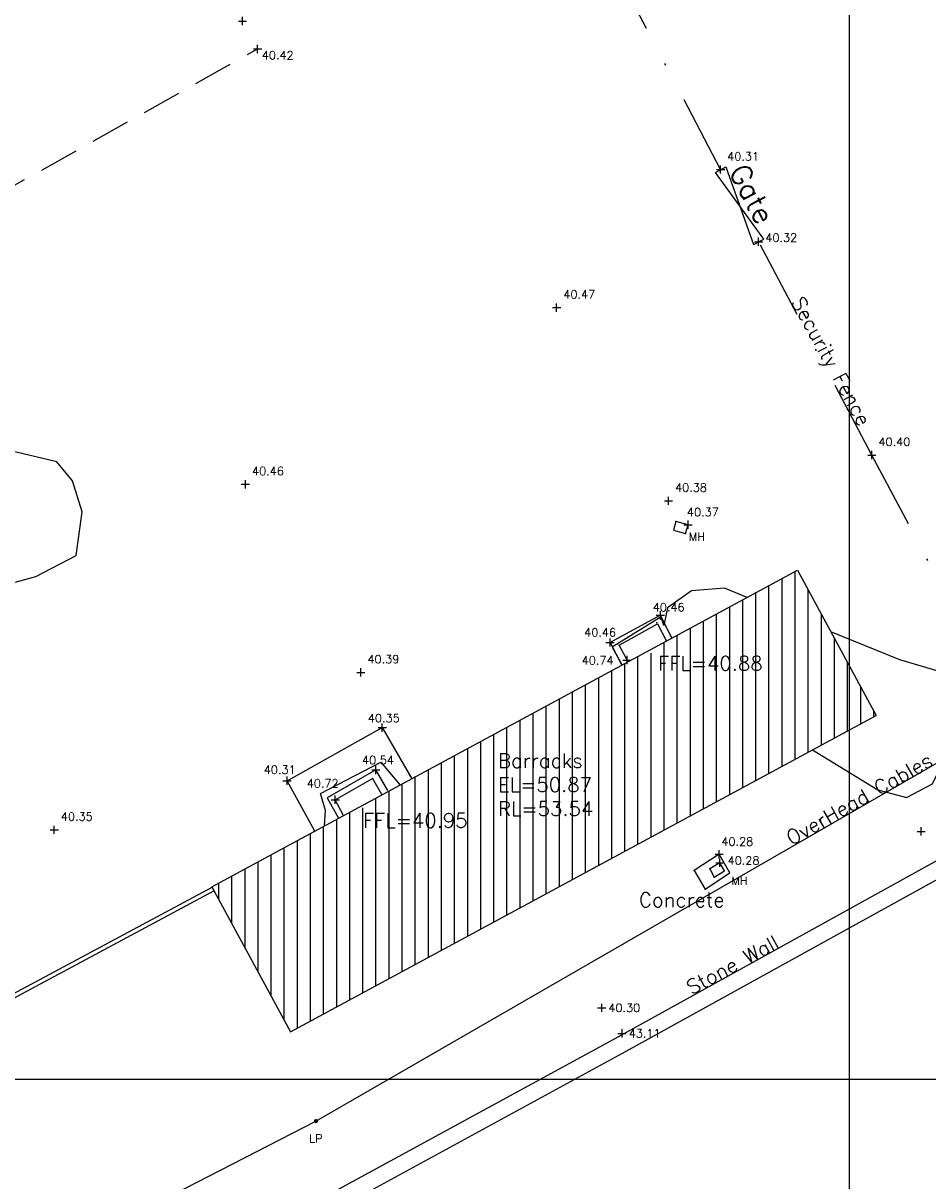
# Model space of a CAD drawing. Header units: metres. Extents: x 514577 to 515059, y 790252 to 790648.
# Tile 17 of 26: x 514860 to 514904, y 790395 to 790451. Entities that reach past the tile are written whole.
import ezdxf
from ezdxf.enums import TextEntityAlignment as Align

# ---------------------------------------------------------------- set-up
doc = ezdxf.new("R2010")
doc.units = ezdxf.units.M
doc.header["$LTSCALE"] = 0.3
for name, pattern in [('0', [48, 16, 16, 16]), ('2', [9.525, 6.35, -3.175]), ('4', [25.4, 12.7, -6.35, 0, -6.35]), ('PHANTOM', [63.5, 31.75, -6.35, 6.35, -6.35, 6.35, -6.35])]:
    doc.linetypes.add(name, pattern=pattern)
doc.layers.get('0').update_dxf_attribs({"linetype": 'CONTINUOUS'})
for name, color, linetype in [('BUILDING', 1, '0'), ('BUILDING_PNTS', 7, 'CONTINUOUS'), ('CONCRETE', 4, '0'), ('CONCRETE_PNTS', 7, 'CONTINUOUS'), ('CONTOURS', 14, 'CONTINUOUS'), ('FENCE', 4, '4'), ('FENCE_PNTS', 7, 'CONTINUOUS'), ('FENCEMARK', 4, 'CONTINUOUS'), ('GRID', 9, 'CONTINUOUS'), ('HATCH', 242, 'CONTINUOUS'), ('LEVEL_PNTS', 7, 'CONTINUOUS'), ('LINETXT', 7, 'CONTINUOUS'), ('OVERHEADCABLES', 242, 'PHANTOM'), ('PNTTXT', 7, 'CONTINUOUS'), ('ROAD', 7, '2'), ('ROAD_PNTS', 7, 'CONTINUOUS'), ('SERVICES', 7, '0'), ('SERVICES_PNTS', 7, 'CONTINUOUS'), ('TEXT', 7, '0'), ('WALL', 4, 'CONTINUOUS'), ('WALL_PNTS', 7, 'CONTINUOUS')]:
    doc.layers.add(name, color=color, linetype=linetype)
doc.styles.add('NORMAL', font='romans.shx')
doc.styles.add('PTXT', font='romans')
doc.styles.get("Standard").update_dxf_attribs({"font": 'romantic.ttf', "height": 1})

# ---------------------------------------------------------------- blocks, each defined once
blk = doc.blocks.new('SPT9')
at = {"color": 0, "linetype": 'Continuous'}
for p, q in [((-0.5, 0), (0.5, 0)), ((0, -0.5), (0, 0.5))]:
    blk.add_line(p, q, dxfattribs=at)
blk = doc.blocks.new('GATE BLOCK')
at = {"layer": 'FENCE', "linetype": '0'}
blk.add_lwpolyline([(0, 0.2), (2.769, -0.2), (2.769, 0.2), (0, -0.2)], close=True, dxfattribs=at)
at = {"layer": 'FENCE', "color": 7, "style": 'NORMAL'}
blk.add_text('Gate', height=0.7, dxfattribs=at).set_placement((0.181, 0.204))
blk = doc.blocks.new('SPT3')
at = {"color": 0, "linetype": 'ByBlock', "const_width": 0.25, "flags": 128}
blk.add_lwpolyline([(-0.125, 0, 1), (0.125, 0, 1)], format="xyb", close=True, dxfattribs=at)

msp = doc.modelspace()

# ---------------------------------------------------------------- hatches: boundary and pattern name
at = {"layer": 'HATCH'}
h = msp.add_hatch(dxfattribs=at)
h.set_pattern_fill('ANSI31', color=256, scale=0.2, angle=45)
h.paths.add_polyline_path([(514901.298, 790417.651), (514897.49, 790424.692), (514890.401, 790420.858), (514890.401, 790420.667), (514890.047, 790420.667), (514876.55, 790413.367), (514876.55, 790413.169), (514876.184, 790413.169), (514869.1, 790409.338), (514869.129, 790409.338), (514869.106, 790409.326), (514872.908, 790402.297)])
h.paths.add_polyline_path([(514876.244, 790412.029), (514881.994, 790412.029), (514881.994, 790413.079), (514876.244, 790413.079)], flags=24)
h.paths.add_polyline_path([(514890.548, 790419.648), (514896.298, 790419.648), (514896.298, 790420.698), (514890.548, 790420.698)], flags=24)
h.paths.add_polyline_path([(514882.786, 790412.597), (514888.069, 790412.597), (514888.069, 790415.98), (514882.786, 790415.98)], flags=24)

# ---------------------------------------------------------------- linework, layer by layer
at = {"layer": 'BUILDING'}
for points, elevation in [([(514869.1, 790409.338), (514897.49, 790424.692)], 40.233), ([(514897.49, 790424.692), (514901.298, 790417.651)], 40.488), ([(514872.908, 790402.297), (514901.298, 790417.651)], 42.309), ([(514869.1, 790409.338), (514872.908, 790402.297)], 40.233)]:
    msp.add_lwpolyline(points, dxfattribs=dict(at, elevation=elevation))
at = {"layer": 'BUILDING_PNTS'}
msp.add_point((514888.98, 790402.225, 43.108), dxfattribs=at)
at = {"layer": 'CONCRETE'}
for points in [[(514891.39, 790421.393, 40.544), (514890.837, 790422.502, 40.462), (514888.396, 790421.186, 40.458), (514888.967, 790420.083, 40.498)], [(514889.267, 790420.245, 40.751), (514888.835, 790421.053, 40.688), (514890.69, 790422.082, 40.674), (514891.128, 790421.251, 40.745)], [(514874.093, 790412.039, 40.378), (514872.74, 790414.48, 40.306), (514877.356, 790417.055, 40.353), (514878.78, 790414.574, 40.401)], [(514877.619, 790414, 40.593), (514877.042, 790415.006, 40.537), (514874.689, 790413.643, 40.538), (514875.24, 790412.659, 40.233)], [(514875.482, 790412.79, 40.74), (514875.079, 790413.556, 40.721), (514876.878, 790414.586, 40.714), (514877.323, 790413.835, 40.731)]]:
    msp.add_polyline3d(points, dxfattribs=at)
at = {"layer": 'CONCRETE', "color": 7}
msp.add_polyline3d([(514893.685, 790410.913, 40.277), (514892.479, 790410.129, 40.234), (514893.005, 790409.223, 40.278), (514894.21, 790410.007, 40.278)], close=True, dxfattribs=at)
at = {"layer": 'CONCRETE_PNTS'}
for p in [(514890.837, 790422.502, 40.462), (514890.661, 790422.137, 40.669), (514888.396, 790421.186, 40.458), (514888.835, 790421.053, 40.688), (514891.096, 790421.31, 40.74), (514891.343, 790421.487, 40.537), (514888.927, 790420.16, 40.495), (514889.22, 790420.333, 40.744), (514877.356, 790417.055, 40.353), (514877.042, 790415.006, 40.537), (514872.74, 790414.48, 40.306), (514876.878, 790414.586, 40.714), (514878.69, 790414.732, 40.398), (514875.079, 790413.556, 40.721), (514893.684, 790410.913, 40.277), (514893.685, 790410.913, 40.277), (514892.479, 790410.129, 40.234), (514893.005, 790409.223, 40.278)]:
    msp.add_point(p, dxfattribs=at)
at = {"layer": 'CONTOURS', "elevation": 40.5}
for points in [[(514857.659, 790423.585), (514860.566, 790424.385), (514862.518, 790425.396), (514862.801, 790427.517), (514862.335, 790429.032), (514861.575, 790429.939), (514859.272, 790430.493)], [(514895.046, 790423.37), (514893.936, 790423.826), (514892.352, 790423.695), (514891.183, 790422.858), (514891, 790422.011), (514890.87, 790422.434), (514888.502, 790420.956), (514888.979, 790420.089)], [(514898.211, 790415.982), (514901.379, 790414.043), (514902.774, 790413.66), (514904.027, 790414.323), (514905.205, 790416.747), (514906.18, 790417.419), (514906.624, 790416.898), (514907.702, 790416.977), (514909.356, 790418.407), (514906.486, 790419.351), (514906.118, 790418.93), (514906.049, 790419.27), (514902.439, 790420.337), (514899.106, 790421.705)], [(514874.555, 790412.288), (514874.603, 790413.043), (514874.365, 790413.855), (514877.277, 790415.388), (514878.217, 790414.269)]]:
    msp.add_lwpolyline(points, dxfattribs=at)
at = {"layer": 'FENCE'}
for points in [[(514893.753, 790444.121, 40.314), (514886.023, 790458.839, 40.252)], [(514910.327, 790416.915, 40.499), (514907.905, 790415.639, 40.292), (514905.919, 790417.541, 40.518), (514906.468, 790420.11, 40.484), (514901.087, 790430.274, 40.398), (514895.6, 790440.617, 40.322)]]:
    msp.add_polyline3d(points, dxfattribs=at)
at = {"layer": 'FENCE_PNTS'}
for p in [(514893.753, 790444.121, 40.314), (514893.754, 790444.123, 40.314), (514895.6, 790440.617, 40.322), (514895.601, 790440.617, 40.322), (514901.087, 790430.274, 40.398)]:
    msp.add_point(p, dxfattribs=at)
at = {"layer": 'GRID'}
for p, q in [((514900, 790251.929), (514900, 790647.899)), ((514577.295, 790400), (515059.151, 790400))]:
    msp.add_line(p, q, dxfattribs=at)
at = {"layer": 'LEVEL_PNTS'}
for p in [(514885.808, 790437.424, 40.465), (514870.718, 790428.859, 40.46), (514891.229, 790428.056, 40.375), (514876.317, 790419.733, 40.394), (514861.454, 790412.1, 40.353)]:
    msp.add_point(p, dxfattribs=at)
at = {"layer": 'OVERHEADCABLES', "linetype": '0'}
msp.add_lwpolyline([(514790.008, 790352.091), (514828.961, 790371.967), (514851.61, 790386.397), (514874.138, 790397.973), (514913.643, 790420.769), (514909.192, 790449.326), (514887.709, 790476.509), (514878.954, 790491.245), (514864.12, 790526.219)], dxfattribs=at)
at = {"layer": 'ROAD'}
msp.add_polyline3d([(514784.721, 790396.353, 40.367), (514789.138, 790402.476, 40.327), (514803.998, 790411.996, 40.39), (514820.089, 790421.484, 40.418), (514836.224, 790430.441, 40.418), (514853.372, 790439.903, 40.411), (514871.309, 790449.969, 40.419)], dxfattribs=at)
at = {"layer": 'ROAD_PNTS'}
msp.add_point((514871.309, 790449.969, 40.419), dxfattribs=at)
at = {"layer": 'SERVICES', "flags": 128}
for points in [[(514892.054, 790426.465), (514892.176, 790426.898), (514891.588, 790427.06), (514891.467, 790426.626)], [(514893.725, 790410.497), (514893.231, 790410.203), (514893.445, 790409.81), (514893.938, 790410.104)]]:
    msp.add_lwpolyline(points, close=True, dxfattribs=at)
at = {"layer": 'SERVICES_PNTS'}
for p in [(514891.588, 790427.06, 40.38), (514892.176, 790426.898, 40.374), (514892.054, 790426.465, 40.372), (514893.725, 790410.497, 40.283), (514893.231, 790410.203, 40.28), (514893.445, 790409.81, 40.283), (514874.138, 790397.973, 40.248)]:
    msp.add_point(p, dxfattribs=at)
at = {"layer": 'WALL', "elevation": 38.965}
msp.add_lwpolyline([(514925.971, 790483.832), (514939.89, 790491.626), (514953.243, 790499.2), (514961.704, 790483.047), (514971.061, 790465.002), (514978.967, 790449.801), (514958.011, 790438.612), (514939.427, 790428.692), (514922.399, 790419.511), (514912.78, 790414.292), (514904.638, 790409.902), (514889.156, 790401.346), (514865.879, 790388.643), (514851.092, 790380.635), (514833.728, 790371.233), (514809.039, 790357.853), (514788.682, 790346.809), (514781.208, 790342.728), (514765.756, 790370.997)], dxfattribs=at)
at = {"layer": 'WALL', "color": 4}
for points in [[(514926.362, 790483.134, 39.6), (514940.283, 790490.929, 39.914), (514952.918, 790498.096, 40.231), (514960.994, 790482.677, 40.084), (514970.351, 790464.633, 40.518), (514977.892, 790450.134, 40.593), (514957.635, 790439.318, 40.417), (514939.049, 790429.397, 40.213), (514922.019, 790420.215, 40.312), (514912.4, 790414.995, 40.554), (514904.255, 790410.604, 40.424), (514888.771, 790402.047, 40.299), (514865.497, 790389.346, 40.224), (514850.711, 790381.339, 40.278), (514833.347, 790371.937, 40.282), (514808.641, 790358.547, 45.46)], [(514856.906, 790400.882, 40.325), (514857.762, 790401.347, 40.333), (514856.942, 790402.811, 40.31), (514869.101, 790409.323, 40.232)], [(514857.001, 790400.706, 40.325), (514858.035, 790401.268, 40.333), (514857.216, 790402.731, 40.31), (514869.195, 790409.147, 40.232)]]:
    msp.add_polyline3d(points, dxfattribs=at)
at = {"layer": 'WALL_PNTS'}
for p in [(514903.479, 790412.026, 40.424), (514887.991, 790403.467, 40.299)]:
    msp.add_point(p, dxfattribs=at)

# ---------------------------------------------------------------- block references
at = {"layer": 'BUILDING_PNTS', "color": 1, "xscale": 0.4, "yscale": 0.4, "zscale": 0.4}
msp.add_blockref('SPT9', (514888.98, 790402.225, 43.108), dxfattribs=at)
at = {"layer": 'CONCRETE_PNTS', "color": 7, "xscale": 0.4, "yscale": 0.4, "zscale": 0.4}
for p in [(514890.837, 790422.502, 40.462), (514888.396, 790421.186, 40.458), (514889.22, 790420.333, 40.744), (514877.356, 790417.055, 40.353), (514877.042, 790415.006, 40.537), (514872.74, 790414.48, 40.306), (514875.079, 790413.556, 40.721), (514893.684, 790410.913, 40.277), (514893.685, 790410.913, 40.277)]:
    msp.add_blockref('SPT9', p, dxfattribs=at)
at = {"layer": 'FENCE_PNTS', "xscale": 0.4, "yscale": 0.4, "zscale": 0.4}
for p in [(514893.753, 790444.121, 40.314), (514895.6, 790440.617, 40.322), (514901.087, 790430.274, 40.398)]:
    msp.add_blockref('SPT9', p, dxfattribs=at)
at = {"layer": 'FENCEMARK', "color": 4, "xscale": 1.42877108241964, "yscale": 1.42877108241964, "zscale": 0.07210203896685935, "rotation": 297.7820168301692}
msp.add_blockref('GATE BLOCK', (514893.756, 790444.118, 40.322), dxfattribs=at)
at = {"layer": 'LEVEL_PNTS', "color": 7, "xscale": 0.4, "yscale": 0.4, "zscale": 0.4}
for p in [(514885.808, 790437.424, 40.465), (514870.718, 790428.859, 40.46), (514891.229, 790428.056, 40.375), (514876.317, 790419.733, 40.394), (514861.454, 790412.1, 40.353)]:
    msp.add_blockref('SPT9', p, dxfattribs=at)
at = {"layer": 'ROAD_PNTS', "xscale": 0.4, "yscale": 0.4, "zscale": 0.4}
msp.add_blockref('SPT9', (514871.309, 790449.969, 40.419), dxfattribs=at)
at = {"layer": 'SERVICES_PNTS', "xscale": 0.4, "yscale": 0.4, "zscale": 0.4}
for name, p in [('SPT9', (514892.176, 790426.898, 40.374)), ('SPT9', (514893.725, 790410.497, 40.283)), ('SPT3', (514874.138, 790397.973, 40.248))]:
    msp.add_blockref(name, p, dxfattribs=at)
at = {"layer": 'WALL_PNTS', "xscale": 0.4, "yscale": 0.4, "zscale": 0.4}
for p in [(514870.581, 790451.324, 40.424), (514903.479, 790412.026, 40.424), (514887.991, 790403.467, 40.299)]:
    msp.add_blockref('SPT9', p, dxfattribs=at)

# ---------------------------------------------------------------- texts
at = {"layer": 'LINETXT'}
for rotation, p in [(297.7119, (514891.176, 790449.027)), (297.9435, (514900.493, 790431.393))]:
    msp.add_text('Fence', height=0.001, rotation=rotation, dxfattribs=at).set_placement(p, align=Align.TOP_CENTER)
at = {"layer": 'PNTTXT', "style": 'PTXT'}
for s, p in [('40.42', (514871.516, 790449.343)), ('40.31', (514894.075, 790444.443)), ('40.32', (514895.922, 790440.497)), ('40.47', (514886.13, 790437.746)), ('40.40', (514901.409, 790430.596)), ('40.46', (514871.04, 790429.181)), ('40.38', (514891.551, 790428.378)), ('40.37', (514892.123, 790427.187)), ('40.39', (514876.639, 790420.055)), ('40.35', (514861.776, 790412.422)), ('40.28', (514893.793, 790411.209)), ('40.28', (514894.095, 790410.291))]:
    msp.add_text(s, height=0.4, dxfattribs=at).set_placement(p, align=Align.BOTTOM_LEFT)
for p in [(514892.213, 790426.513), (514894.273, 790409.826)]:
    msp.add_text('MH', height=0.4, dxfattribs=at).set_placement(p, align=Align.TOP_LEFT)
for s, p in [('40.46', (514890.468, 790422.894)), ('40.46', (514887.143, 790421.672)), ('40.74', (514887.021, 790420.321)), ('40.35', (514876.656, 790417.514)), ('40.54', (514876.372, 790415.48)), ('40.31', (514871.611, 790415.013)), ('40.72', (514873.695, 790414.352)), ('40.30', (514888.313, 790403.467))]:
    msp.add_text(s, height=0.4, dxfattribs=at).set_placement(p, align=Align.MIDDLE_LEFT)
at = {"layer": 'PNTTXT', "color": 1, "style": 'PTXT'}
msp.add_text('43.11', height=0.4, dxfattribs=at).set_placement((514889.302, 790402.225), align=Align.MIDDLE_LEFT)
at = {"layer": 'PNTTXT', "style": 'PTXT'}
msp.add_text('LP', height=0.4, dxfattribs=at).set_placement((514874.138, 790397.329), align=Align.TOP_CENTER)
at = {"layer": 'TEXT', "char_height": 0.7, "attachment_point": 1, "style": 'NORMAL'}
for s, insert, rotation in [('Security Fence', (514897.776, 790438.035), 298.4368), ('OverHead Cables', (514896.844, 790411.937, 36.695), 29.5878), ('Stone Wall', (514892.013, 790404.698, 40.28), 28.4331)]:
    msp.add_mtext_dynamic_manual_height_columns(s, width=10.58387, gutter_width=5, heights=[0], dxfattribs=dict(at, insert=insert, rotation=rotation))
for s, width, insert in [('FFL=40.88', 12.66612, (514890.723, 790420.523)), ('Barracks\\PEL=50.87\\PRL=53.54', 12.66612, (514882.961, 790415.805)), ('FFL=40.95', 12.66612, (514876.419, 790412.904)), ('Concrete', 10.58387, (514889.797, 790409.053))]:
    msp.add_mtext_dynamic_manual_height_columns(s, width=width, gutter_width=5, heights=[0], dxfattribs=dict(at, insert=insert))

doc.saveas('drawing.dxf')
